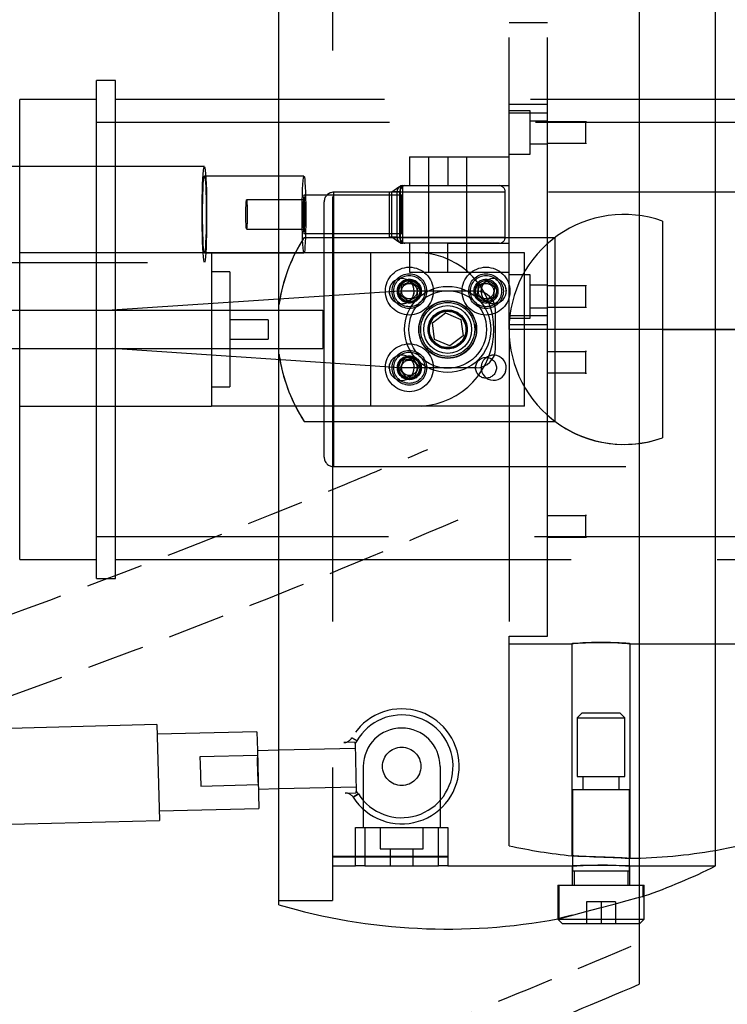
# Model space of a CAD drawing. Extents: x -184.4 to -118.8, y 116.3 to 158.3.
# Tile 12 of 16: x -152.8 to -148.2, y 143.1 to 149.6. Entities that reach past the tile are written whole.
import ezdxf

# ---------------------------------------------------------------- set-up
doc = ezdxf.new("R2010")
doc.units = 0
doc.header["$LTSCALE"] = 1.5
doc.header["$MEASUREMENT"] = 0
doc.linetypes.add('HIDDEN', pattern=[0.375, 0.25, -0.125])
doc.linetypes.add('SLDHIDDEN0', pattern=[1.905, 1.27, -0.635])
doc.layers.add('HULL', color=7, linetype='CONTINUOUS')
doc.layers.add('TAIL', color=140, linetype='CONTINUOUS')

msp = doc.modelspace()

# ---------------------------------------------------------------- linework, layer by layer
at = {"layer": 'HULL'}
msp.add_line((-148.7877, 151.8152), (-148.7877, 143.2723), dxfattribs=at)
at = {"layer": 'HULL', "linetype": 'HIDDEN'}
for points, knots in [([(-179.4374, 141.1873), (-179.3691, 141.1912), (-179.3008, 141.1951), (-177.3662, 141.307), (-175.5108, 141.4374), (-172.3183, 141.721), (-170.9713, 141.8578), (-168.5562, 142.1333), (-167.489, 142.2672), (-164.9287, 142.6369), (-163.427, 142.8945), (-160.4528, 143.487), (-158.9889, 143.8226), (-156.103, 144.6011), (-154.6814, 145.0431), (-152.4133, 145.8516), (-151.5525, 146.1826), (-150.5254, 146.6083), (-150.3451, 146.6842), (-150.1659, 146.761)], [86.692452, 86.692452, 86.692452, 86.692452, 86.900841, 86.900841, 92.594316, 92.594316, 96.730226, 96.730226, 100.061417, 100.061417, 104.806612, 104.806612, 109.551807, 109.551807, 114.297002, 114.297002, 117.231129, 117.231129, 117.858875, 117.858875, 117.858875, 117.858875]), ([(-179.4374, 140.6865), (-179.3217, 140.6931), (-179.206, 140.6997), (-177.3046, 140.8106), (-175.5273, 140.9356), (-172.5103, 141.2009), (-171.2635, 141.3256), (-168.7763, 141.6019), (-167.5444, 141.7535), (-165.0008, 142.1219), (-163.6796, 142.3448), (-161.0512, 142.851), (-159.7517, 143.1333), (-157.1876, 143.7764), (-155.9195, 144.1378), (-153.6025, 144.8875), (-152.5469, 145.2645), (-150.9877, 145.8752), (-150.4747, 146.0848), (-149.969, 146.3014)], [86.663577, 86.663577, 86.663577, 86.663577, 87.015884, 87.015884, 92.45252, 92.45252, 96.275814, 96.275814, 100.099107, 100.099107, 104.254415, 104.254415, 108.409722, 108.409722, 112.56503, 112.56503, 116.105941, 116.105941, 117.858875, 117.858875, 117.858875, 117.858875]), ([(-179.4374, 137.6817), (-177.6051, 137.7845), (-174.4372, 137.9985), (-169.9399, 138.4388), (-165.9331, 138.9247), (-161.9275, 139.5958), (-157.915, 140.4569), (-153.9003, 141.5857), (-150.8673, 142.6773), (-149.1718, 143.3793), (-148.7877, 143.5438)], [86.493229, 86.493229, 86.493229, 86.493229, 91.998394, 96.017362, 100.048491, 104.104215, 108.197734, 112.354283, 116.605589, 117.858875, 117.858875, 117.858875, 117.858875])]:
    msp.add_open_spline(points, degree=3, knots=knots, dxfattribs=at)
at = {"layer": 'HULL'}
msp.add_open_spline([(-179.4374, 137.431), (-178.9494, 137.4585), (-178.4615, 137.4875), (-175.8059, 137.6536), (-173.6395, 137.8248), (-169.3161, 138.2584), (-167.1562, 138.5088), (-163.3592, 139.0962), (-161.7189, 139.3952), (-158.4575, 140.093), (-156.8371, 140.4965), (-153.6341, 141.4372), (-152.0515, 141.9743), (-149.9225, 142.8002), (-149.353, 143.0313), (-148.7877, 143.2723)], degree=3, knots=[86.479217, 86.479217, 86.479217, 86.479217, 87.943917, 87.943917, 94.451676, 94.451676, 100.959435, 100.959435, 105.945501, 105.945501, 110.931566, 110.931566, 115.917632, 115.917632, 117.752109, 117.752109, 117.752109, 117.752109], dxfattribs=at)
at = {"layer": 'TAIL', "linetype": 'CONTINUOUS'}
for p, q in [((-151.1363, 147.7413), (-151.1363, 151.2973)), ((-148.2902, 144.0438), (-148.2902, 151.0438)), ((-152.3267, 147.6688), (-152.3267, 149.1688)), ((-152.2017, 149.1688), (-152.3267, 149.1688)), ((-152.2017, 147.6703), (-152.2017, 149.1688)), ((-152.3267, 149.0438), (-152.8267, 149.0438)), ((-152.8267, 147.6688), (-152.8267, 149.0438)), ((-151.1363, 149.0438), (-152.2017, 149.0438)), ((-152.8267, 148.6063), (-153.7085, 148.6063)), ((-150.9732, 148.2938), (-150.972, 148.3851)), ((-150.9732, 148.2938), (-150.9776, 148.3198)), ((-150.9745, 148.2024), (-150.9732, 148.2938)), ((-150.9732, 148.2938), (-150.9689, 148.2678)), ((-150.9724, 148.1438), (-149.3363, 148.1438)), ((-149.3363, 146.9438), (-149.3363, 148.1438)), ((-150.3493, 147.7938), (-152.2243, 147.6688)), ((-149.8493, 147.7938), (-150.3493, 147.7938)), ((-154.5565, 147.6688), (-150.8493, 147.6688)), ((-150.8493, 147.6688), (-150.8493, 147.4188)), ((-149.7243, 147.4188), (-149.7243, 147.6688)), ((-148.2902, 147.5438), (-147.6363, 147.5438)), ((-147.6363, 147.5438), (-148.2902, 147.5438)), ((-154.5565, 147.4188), (-150.8493, 147.4188)), ((-152.8267, 146.0438), (-152.8267, 147.4188)), ((-152.3267, 145.9188), (-152.3267, 147.4188)), ((-150.3493, 147.2938), (-152.2243, 147.4188)), ((-152.2017, 145.9188), (-152.2017, 147.4173)), ((-151.1363, 143.7903), (-151.1363, 147.3462)), ((-149.8493, 147.2938), (-150.3493, 147.2938)), ((-150.9724, 146.9438), (-149.3363, 146.9438)), ((-152.8267, 146.0438), (-152.3267, 146.0438)), ((-152.2017, 146.0438), (-151.1363, 146.0438)), ((-152.3267, 145.9188), (-152.2017, 145.9188)), ((-151.9317, 144.9657), (-154.2845, 144.9057)), ((-151.9317, 144.9657), (-151.9278, 144.813)), ((-151.2804, 144.9198), (-151.9301, 144.9032)), ((-151.2804, 144.9198), (-151.2772, 144.7976)), ((-151.9278, 144.813), (-151.9158, 144.3409)), ((-151.1363, 144.7984), (-151.2772, 144.7948)), ((-151.2772, 144.7976), (-151.2676, 144.4199)), ((-151.274, 144.6698), (-151.2761, 144.7515)), ((-151.274, 144.6698), (-151.2752, 144.7184)), ((-151.274, 144.6698), (-151.2727, 144.6213)), ((-151.2719, 144.5882), (-151.274, 144.6698)), ((-151.2708, 144.5449), (-151.1363, 144.5483)), ((-151.9174, 144.4034), (-151.2676, 144.4199)), ((-154.2685, 144.2809), (-151.9158, 144.3409)), ((-148.7553, 143.6969), (-148.7553, 143.8481)), ((-149.3173, 143.6991), (-149.3173, 143.6969)), ((-149.3173, 143.6969), (-149.2892, 143.6688)), ((-149.3173, 143.6969), (-148.7553, 143.6969)), ((-148.7834, 143.6688), (-148.7553, 143.6969)), ((-149.2892, 143.6688), (-148.7834, 143.6688))]:
    msp.add_line(p, q, dxfattribs=at)
at = {"layer": 'TAIL', "linetype": 'SLDHIDDEN0'}
for p, q in [((-150.7863, 151.2688), (-150.7863, 147.5438)), ((-149.6363, 147.5438), (-149.6363, 150.9112)), ((-149.3863, 149.5438), (-149.6363, 149.5438)), ((-149.3863, 147.5438), (-149.3863, 149.5438)), ((-147.5904, 149.0438), (-151.1363, 149.0438)), ((-149.6363, 149.0138), (-149.3863, 149.0138)), ((-149.4983, 148.9694), (-149.6363, 148.9694)), ((-149.3863, 148.9538), (-149.6363, 148.9538)), ((-149.4983, 148.6881), (-149.4983, 148.9694)), ((-144.7017, 148.8938), (-152.3267, 148.8938)), ((-149.3863, 148.9035), (-149.4983, 148.9035)), ((-149.1364, 148.8978), (-149.3863, 148.8978)), ((-149.1363, 148.9035), (-149.1364, 148.8978)), ((-149.1364, 148.8288), (-149.1364, 148.8978)), ((-149.1363, 148.8288), (-149.1363, 148.9035)), ((-149.1364, 148.7598), (-149.1364, 148.8288)), ((-149.1363, 148.754), (-149.1363, 148.8288)), ((-149.4983, 148.754), (-149.3863, 148.754)), ((-149.3863, 148.7598), (-149.1364, 148.7598)), ((-149.1364, 148.7598), (-149.1363, 148.754)), ((-150.2863, 148.6698), (-150.0363, 148.6698)), ((-150.2863, 148.6698), (-150.2863, 148.4818)), ((-150.1613, 148.6698), (-150.1613, 148.4818)), ((-150.0363, 148.6698), (-149.6363, 148.6698)), ((-150.0363, 148.6698), (-150.0363, 148.4818)), ((-150.0363, 148.6698), (-150.0363, 148.4818)), ((-149.9113, 148.4818), (-149.9113, 148.6698)), ((-149.6363, 148.6881), (-149.4983, 148.6881)), ((-151.6225, 148.6063), (-152.8267, 148.6063)), ((-150.9732, 148.5438), (-151.6225, 148.5438)), ((-147.4742, 148.4388), (-150.7792, 148.4388)), ((-150.7792, 146.6497), (-150.7792, 148.4378)), ((-150.4163, 148.1458), (-150.4163, 148.4418)), ((-150.4163, 148.4418), (-150.3663, 148.4418)), ((-150.4006, 148.1458), (-150.4006, 148.4418)), ((-150.3479, 148.4418), (-150.4006, 148.4418)), ((-150.3663, 148.4418), (-149.6614, 148.4418)), ((-150.3663, 148.1458), (-150.3663, 148.4418)), ((-150.3479, 148.1458), (-150.3479, 148.4418)), ((-150.3433, 148.4818), (-150.3438, 148.4813)), ((-150.3438, 148.1062), (-150.3438, 148.4813)), ((-150.3433, 148.4818), (-150.3286, 148.4818)), ((-150.3286, 148.4818), (-150.3147, 148.4818)), ((-150.3281, 148.4813), (-150.3286, 148.4818)), ((-150.3281, 148.1062), (-150.3281, 148.4813)), ((-150.3147, 148.4818), (-149.7013, 148.4818)), ((-150.1613, 148.4818), (-150.1613, 148.1058)), ((-150.0363, 148.4818), (-149.6363, 148.4818)), ((-149.9113, 148.1058), (-149.9113, 148.4818)), ((-149.6613, 148.1458), (-149.6613, 148.4418)), ((-150.9732, 148.3888), (-151.3478, 148.3888)), ((-150.3359, 148.4188), (-150.9732, 148.4188)), ((-150.8417, 146.7113), (-150.8417, 148.3763)), ((-148.6363, 148.2509), (-148.6363, 147.5438)), ((-151.3478, 148.1988), (-150.9732, 148.1988)), ((-150.9732, 148.1688), (-150.3359, 148.1688)), ((-150.3663, 148.1458), (-150.4163, 148.1458)), ((-150.4006, 148.1458), (-150.3479, 148.1458)), ((-150.3663, 148.1458), (-149.6614, 148.1458)), ((-150.3438, 148.1062), (-150.3433, 148.1058)), ((-150.3433, 148.1058), (-150.3286, 148.1058)), ((-150.3286, 148.1058), (-150.3281, 148.1062)), ((-150.3147, 148.1058), (-150.3286, 148.1058)), ((-149.7013, 148.1058), (-150.3147, 148.1058)), ((-150.2863, 148.1058), (-150.2863, 147.9178)), ((-150.1613, 148.1058), (-150.1613, 147.9178)), ((-150.0363, 148.1058), (-149.6363, 148.1058)), ((-150.0363, 147.9178), (-150.0363, 148.1058)), ((-150.0363, 147.9178), (-150.0363, 148.1058)), ((-149.9113, 147.9178), (-149.9113, 148.1058)), ((-152.3267, 148.0438), (-152.8267, 148.0438)), ((-151.5767, 148.0438), (-152.3267, 148.0438)), ((-151.6225, 148.0438), (-150.9732, 148.0438)), ((-151.5767, 148.0438), (-151.5767, 147.0438)), ((-150.2079, 148.0438), (-151.5767, 148.0438)), ((-150.2079, 148.0438), (-151.5767, 148.0438)), ((-150.5363, 147.0438), (-150.5363, 148.0438)), ((-149.5363, 148.0438), (-150.2079, 148.0438)), ((-150.2079, 148.0438), (-150.2079, 148.0438)), ((-149.5363, 147.0438), (-149.5363, 148.0438)), ((-159.6134, 147.9813), (-151.6225, 147.9813)), ((-151.4567, 147.9188), (-151.5767, 147.9188)), ((-151.4567, 147.9188), (-151.4567, 147.1688)), ((-150.279, 147.8563), (-150.3368, 147.8313)), ((-150.2863, 147.9178), (-150.0363, 147.9178)), ((-150.2285, 147.8187), (-150.279, 147.8563)), ((-150.0363, 147.9178), (-149.6363, 147.9178)), ((-149.779, 147.8563), (-149.8368, 147.8313)), ((-149.7285, 147.8187), (-149.779, 147.8563)), ((-149.4983, 147.8994), (-149.6363, 147.8994)), ((-149.4983, 147.6181), (-149.4983, 147.8994)), ((-150.3368, 147.8313), (-150.3441, 147.7688)), ((-150.2543, 147.7938), (-150.2564, 147.8063)), ((-150.2358, 147.7562), (-150.2285, 147.8187)), ((-149.8368, 147.8313), (-149.8441, 147.7688)), ((-149.7358, 147.7562), (-149.7285, 147.8187)), ((-149.3863, 147.8335), (-149.4983, 147.8335)), ((-149.1364, 147.8278), (-149.3863, 147.8278)), ((-149.1363, 147.8335), (-149.1364, 147.8278)), ((-149.1364, 147.7588), (-149.1364, 147.8278)), ((-149.1363, 147.7588), (-149.1363, 147.8335)), ((-151.1363, 147.7059), (-151.1363, 147.7413)), ((-150.3441, 147.7688), (-150.2936, 147.7313)), ((-150.2936, 147.7313), (-150.2358, 147.7562)), ((-149.8441, 147.7688), (-149.7936, 147.7313)), ((-149.7936, 147.7313), (-149.7358, 147.7562)), ((-149.1364, 147.6898), (-149.1364, 147.7588)), ((-149.1363, 147.684), (-149.1363, 147.7588)), ((-152.8267, 147.4188), (-152.8267, 147.6688)), ((-152.3267, 147.4188), (-152.3267, 147.6688)), ((-152.2017, 147.4173), (-152.2017, 147.6703)), ((-151.1363, 147.3817), (-151.1363, 147.7059)), ((-149.4983, 147.684), (-149.3863, 147.684)), ((-149.3863, 147.6898), (-149.1364, 147.6898)), ((-149.1364, 147.6898), (-149.1363, 147.684)), ((-151.2067, 147.6063), (-151.4567, 147.6063)), ((-151.2067, 147.6063), (-151.2067, 147.4813)), ((-150.1363, 147.586), (-150.0497, 147.6515)), ((-150.0497, 147.6515), (-149.9497, 147.6092)), ((-149.9497, 147.6092), (-149.9363, 147.5015)), ((-149.6363, 147.6338), (-149.3863, 147.6338)), ((-149.6363, 147.6181), (-149.4983, 147.6181)), ((-150.7863, 147.5438), (-150.7863, 143.8188)), ((-150.1229, 147.4783), (-150.1363, 147.586)), ((-149.3863, 147.5738), (-149.6363, 147.5738)), ((-149.6363, 147.5438), (-149.6363, 145.5438)), ((-148.6363, 147.5438), (-149.6363, 147.5438)), ((-149.3863, 146.9847), (-149.3863, 147.5438)), ((-148.6363, 147.5438), (-149.3863, 147.5438)), ((-148.6363, 147.5438), (-148.2902, 147.5438)), ((-148.2902, 147.5438), (-148.6363, 147.5438)), ((-148.6363, 147.5438), (-148.6363, 146.8367)), ((-151.4567, 147.4813), (-151.2067, 147.4813)), ((-150.0229, 147.4361), (-150.1229, 147.4783)), ((-149.9363, 147.5015), (-150.0229, 147.4361)), ((-151.1363, 147.3462), (-151.1363, 147.3817)), ((-150.3246, 147.3437), (-150.3487, 147.2856)), ((-150.2622, 147.3519), (-150.3246, 147.3437)), ((-150.2239, 147.3019), (-150.2622, 147.3519)), ((-149.1364, 147.3978), (-149.3863, 147.3978)), ((-149.1363, 147.4035), (-149.1364, 147.3978)), ((-149.1364, 147.2598), (-149.1364, 147.3978)), ((-149.1363, 147.254), (-149.1363, 147.4035)), ((-150.3487, 147.2856), (-150.3104, 147.2356)), ((-150.248, 147.2438), (-150.2239, 147.3019)), ((-150.3104, 147.2356), (-150.248, 147.2438)), ((-149.3863, 147.2598), (-149.1364, 147.2598)), ((-149.1364, 147.2598), (-149.1363, 147.254)), ((-151.5767, 147.1688), (-151.4567, 147.1688)), ((-152.8267, 147.0438), (-152.3267, 147.0438)), ((-152.3267, 147.0438), (-151.5767, 147.0438)), ((-150.2079, 147.0438), (-151.5767, 147.0438)), ((-149.5363, 147.0438), (-150.2079, 147.0438)), ((-150.2079, 147.0438), (-150.2079, 147.0438)), ((-149.3863, 145.5438), (-149.3863, 146.9847)), ((-150.7792, 146.6488), (-147.4742, 146.6488)), ((-149.1364, 146.3278), (-149.3863, 146.3278)), ((-149.1363, 146.3335), (-149.1364, 146.3278)), ((-149.1364, 146.1898), (-149.1364, 146.3278)), ((-149.1363, 146.184), (-149.1363, 146.3335)), ((-152.3267, 146.1938), (-144.7017, 146.1938)), ((-149.3863, 146.1898), (-149.1364, 146.1898)), ((-149.1364, 146.1898), (-149.1363, 146.184)), ((-151.1363, 146.0438), (-147.5904, 146.0438)), ((-149.6363, 144.1763), (-149.6363, 145.5438)), ((-149.6363, 145.5438), (-149.3863, 145.5438)), ((-149.6363, 145.4938), (-149.2263, 145.4938)), ((-149.2263, 145.4938), (-149.2263, 144.1105)), ((-148.8486, 145.4938), (-148.1363, 145.4938)), ((-148.8463, 144.0938), (-148.8463, 145.494)), ((-149.1595, 145.0438), (-149.1923, 145.011)), ((-149.1595, 145.0438), (-148.9131, 145.0438)), ((-148.8803, 145.011), (-148.9131, 145.0438)), ((-149.1923, 145.011), (-149.1923, 144.6268)), ((-149.1923, 145.011), (-148.8803, 145.011)), ((-148.8803, 144.6268), (-148.8803, 145.011)), ((-150.6404, 144.8506), (-150.7129, 144.8487)), ((-150.6623, 144.8791), (-150.6275, 144.8593)), ((-150.6275, 144.8593), (-150.6623, 144.8791)), ((-150.6402, 144.8418), (-150.6404, 144.8506)), ((-150.6402, 144.8418), (-150.6322, 144.5304)), ((-150.6394, 144.8111), (-151.1363, 144.7984)), ((-151.2764, 144.7648), (-151.6513, 144.7553)), ((-151.6513, 144.7553), (-151.6501, 144.7088)), ((-151.6501, 144.7088), (-151.6464, 144.5653)), ((-150.5863, 144.6938), (-150.5863, 144.2938)), ((-150.0863, 144.6938), (-150.0863, 144.2938)), ((-149.1923, 144.6268), (-148.8803, 144.6268)), ((-149.1548, 144.6268), (-149.1548, 144.5438)), ((-148.9178, 144.5438), (-148.9178, 144.6268)), ((-151.6464, 144.5653), (-151.2716, 144.5749)), ((-151.1363, 144.5483), (-150.633, 144.5612)), ((-150.7046, 144.5198), (-150.632, 144.5217)), ((-150.632, 144.5217), (-150.6322, 144.5304)), ((-149.2228, 144.5438), (-149.2228, 144.0118)), ((-149.2228, 144.5438), (-148.8498, 144.5438)), ((-148.8498, 144.0118), (-148.8498, 144.5438)), ((-150.6524, 144.4921), (-150.6187, 144.5136)), ((-150.6187, 144.5136), (-150.6524, 144.4921)), ((-150.6363, 144.2938), (-150.5763, 144.2938)), ((-150.6363, 144.0438), (-150.6363, 144.2938)), ((-150.5763, 144.2938), (-150.5763, 144.0438)), ((-150.5763, 144.2938), (-150.0963, 144.2938)), ((-150.4769, 144.2938), (-150.4769, 144.1558)), ((-150.1956, 144.1558), (-150.1956, 144.2938)), ((-150.0963, 144.2938), (-150.0363, 144.2938)), ((-150.0963, 144.0438), (-150.0963, 144.2938)), ((-150.0363, 144.2938), (-150.0363, 144.0438)), ((-150.4769, 144.1558), (-150.1956, 144.1558)), ((-150.411, 144.1558), (-150.411, 144.0438)), ((-150.2615, 144.0438), (-150.2615, 144.1558)), ((-150.0363, 144.1047), (-150.7863, 144.1047)), ((-150.7863, 144.1038), (-150.0363, 144.1038)), ((-150.0363, 144.1038), (-150.7863, 144.1038)), ((-150.7863, 144.0438), (-150.6363, 144.0438)), ((-150.5763, 144.0438), (-150.6363, 144.0438)), ((-150.5763, 144.0438), (-150.0963, 144.0438)), ((-150.0363, 144.0438), (-150.0963, 144.0438)), ((-150.0363, 144.0438), (-149.2215, 144.0438)), ((-149.2238, 144.0439), (-149.2238, 143.9188)), ((-149.2228, 144.0118), (-148.8498, 144.0118)), ((-149.2123, 144.0118), (-149.2123, 143.9188)), ((-148.8603, 143.9188), (-148.8603, 144.0118)), ((-148.8488, 144.0438), (-148.2902, 144.0438)), ((-148.8488, 143.9188), (-148.8488, 144.0438)), ((-149.3173, 143.9188), (-149.3173, 143.6991)), ((-149.3173, 143.9188), (-148.7553, 143.9188)), ((-149.3113, 143.9188), (-149.3113, 143.701)), ((-148.7613, 143.8451), (-148.7613, 143.9188)), ((-148.7553, 143.8481), (-148.7553, 143.9188)), ((-151.1363, 143.8188), (-150.7863, 143.8188)), ((-149.0363, 143.8098), (-149.1303, 143.8098)), ((-149.1303, 143.8098), (-149.1303, 143.6688)), ((-149.1303, 143.8098), (-149.1303, 143.6688)), ((-149.0363, 143.8098), (-149.0363, 143.6688)), ((-148.9423, 143.8098), (-149.0363, 143.8098)), ((-149.0362, 143.8098), (-149.0362, 143.6688)), ((-148.9423, 143.8098), (-148.9423, 143.8098)), ((-148.9423, 143.8098), (-148.9423, 143.6688)), ((-148.9423, 143.8098), (-148.9423, 143.6688))]:
    msp.add_line(p, q, dxfattribs=at)
at = {"layer": 'TAIL', "linetype": 'SLDHIDDEN0', "flags": 128}
for points in [[(-151.6082, 148.2083), (-151.6091, 148.1611), (-151.6102, 148.1175), (-151.6117, 148.0784), (-151.6135, 148.0448), (-151.6155, 148.0178), (-151.6177, 147.9978), (-151.62, 147.9855), (-151.6224, 147.9813), (-151.6248, 147.9851), (-151.6271, 147.9969), (-151.6293, 148.0164), (-151.6314, 148.043), (-151.6331, 148.0762), (-151.6347, 148.115), (-151.6359, 148.1584), (-151.6367, 148.2054), (-151.6372, 148.2546), (-151.6373, 148.3048), (-151.637, 148.3548), (-151.6364, 148.4032), (-151.6354, 148.4487), (-151.634, 148.4902), (-151.6324, 148.5267), (-151.6305, 148.5571), (-151.6284, 148.5807), (-151.6261, 148.5968), (-151.6238, 148.6051), (-151.6214, 148.6054), (-151.619, 148.5975), (-151.6167, 148.5818), (-151.6146, 148.5587), (-151.6127, 148.5287), (-151.611, 148.4926), (-151.6097, 148.4513), (-151.6086, 148.406), (-151.608, 148.3577), (-151.6077, 148.3078), (-151.6077, 148.2576), (-151.6082, 148.2083)], [(-151.6111, 148.2254), (-151.6118, 148.1835), (-151.6129, 148.1452), (-151.6144, 148.1117), (-151.616, 148.084), (-151.6179, 148.0631), (-151.6199, 148.0496), (-151.6221, 148.0439), (-151.6242, 148.0463), (-151.6262, 148.0566), (-151.6282, 148.0745), (-151.63, 148.0995), (-151.6315, 148.1308), (-151.6327, 148.1672), (-151.6336, 148.2078), (-151.6342, 148.2511), (-151.6344, 148.2957), (-151.6342, 148.3403), (-151.6336, 148.3834), (-151.6326, 148.4237), (-151.6314, 148.4597), (-151.6298, 148.4904), (-151.628, 148.5148), (-151.6261, 148.5321), (-151.624, 148.5418), (-151.6219, 148.5434), (-151.6198, 148.537), (-151.6177, 148.5229), (-151.6159, 148.5013), (-151.6142, 148.4731), (-151.6128, 148.4391), (-151.6118, 148.4005), (-151.611, 148.3584), (-151.6107, 148.3142), (-151.6107, 148.2694), (-151.6111, 148.2254)], [(-150.9618, 148.2254), (-150.9626, 148.1835), (-150.9637, 148.1452), (-150.9651, 148.1117), (-150.9668, 148.084), (-150.9686, 148.0631), (-150.9707, 148.0496), (-150.9728, 148.0439), (-150.9749, 148.0463), (-150.977, 148.0566), (-150.9789, 148.0745), (-150.9807, 148.0995), (-150.9822, 148.1308), (-150.9835, 148.1672), (-150.9844, 148.2078), (-150.9849, 148.2511), (-150.9851, 148.2957), (-150.9849, 148.3403), (-150.9843, 148.3834), (-150.9834, 148.4237), (-150.9821, 148.4597), (-150.9806, 148.4904), (-150.9788, 148.5148), (-150.9768, 148.5321), (-150.9747, 148.5418), (-150.9726, 148.5434), (-150.9705, 148.537), (-150.9685, 148.5229), (-150.9666, 148.5013), (-150.965, 148.4731), (-150.9636, 148.4391), (-150.9625, 148.4005), (-150.9618, 148.3584), (-150.9614, 148.3142), (-150.9614, 148.2694), (-150.9618, 148.2254)], [(-150.4006, 148.4418), (-150.4004, 148.442), (-150.3541, 148.4737), (-150.3281, 148.4813)], [(-150.3311, 148.4818), (-150.338, 148.481), (-150.3446, 148.4787), (-150.3507, 148.475), (-150.356, 148.47), (-150.3604, 148.464), (-150.3636, 148.4571), (-150.3656, 148.4496), (-150.3663, 148.4418)], [(-150.3147, 148.4818), (-150.3212, 148.481), (-150.3274, 148.4787), (-150.3331, 148.475), (-150.3382, 148.47), (-150.3423, 148.464), (-150.3454, 148.4571), (-150.3473, 148.4496), (-150.3479, 148.4418)], [(-151.3435, 148.2678), (-151.344, 148.242), (-151.3449, 148.2208), (-151.3461, 148.2061), (-151.3474, 148.1992), (-151.3487, 148.2007), (-151.35, 148.2105), (-151.351, 148.2276), (-151.3518, 148.2507), (-151.3522, 148.2775), (-151.3523, 148.3058), (-151.3519, 148.3331), (-151.3512, 148.3568), (-151.3501, 148.375), (-151.3489, 148.3859), (-151.3476, 148.3886), (-151.3462, 148.3829), (-151.3451, 148.3693), (-151.3441, 148.349), (-151.3435, 148.3238), (-151.3433, 148.2959), (-151.3435, 148.2678)], [(-150.9792, 148.2938), (-150.979, 148.2614), (-150.9784, 148.2313), (-150.9774, 148.2054), (-150.9762, 148.1855), (-150.9748, 148.173), (-150.9732, 148.1688), (-150.9717, 148.173), (-150.9703, 148.1855), (-150.969, 148.2054), (-150.9681, 148.2313), (-150.9675, 148.2614), (-150.9673, 148.2938), (-150.9675, 148.3261), (-150.9681, 148.3563), (-150.969, 148.3821), (-150.9703, 148.402), (-150.9717, 148.4145), (-150.9732, 148.4188), (-150.9748, 148.4145), (-150.9762, 148.402), (-150.9774, 148.3821), (-150.9784, 148.3563), (-150.979, 148.3261), (-150.9792, 148.2938)], [(-150.9689, 148.2678), (-150.9694, 148.242), (-150.9703, 148.2208), (-150.9715, 148.2061), (-150.9728, 148.1992), (-150.9741, 148.2007), (-150.9754, 148.2105), (-150.9765, 148.2276), (-150.9772, 148.2507), (-150.9777, 148.2775), (-150.9777, 148.3058), (-150.9773, 148.3331), (-150.9766, 148.3568), (-150.9756, 148.375), (-150.9743, 148.3859), (-150.973, 148.3886), (-150.9717, 148.3829), (-150.9705, 148.3693), (-150.9696, 148.349), (-150.9689, 148.3238), (-150.9687, 148.2959), (-150.9689, 148.2678)], [(-150.3419, 148.2938), (-150.3417, 148.2614), (-150.3411, 148.2313), (-150.3401, 148.2054), (-150.3389, 148.1855), (-150.3375, 148.173), (-150.3359, 148.1688), (-150.3344, 148.173), (-150.333, 148.1855), (-150.3317, 148.2054), (-150.3308, 148.2313), (-150.3302, 148.2614), (-150.33, 148.2938), (-150.3302, 148.3261), (-150.3308, 148.3563), (-150.3317, 148.3821), (-150.333, 148.402), (-150.3344, 148.4145), (-150.3359, 148.4188), (-150.3375, 148.4145), (-150.3389, 148.402), (-150.3401, 148.3821), (-150.3411, 148.3563), (-150.3417, 148.3261), (-150.3419, 148.2938)], [(-150.3281, 148.1062), (-150.3541, 148.1138), (-150.4004, 148.1456), (-150.4006, 148.1458)], [(-150.3663, 148.1458), (-150.3656, 148.138), (-150.3636, 148.1305), (-150.3604, 148.1235), (-150.356, 148.1175), (-150.3507, 148.1125), (-150.3446, 148.1088), (-150.338, 148.1065), (-150.3311, 148.1058)], [(-150.3479, 148.1458), (-150.3473, 148.138), (-150.3454, 148.1305), (-150.3423, 148.1235), (-150.3382, 148.1175), (-150.3331, 148.1125), (-150.3274, 148.1088), (-150.3212, 148.1065), (-150.3147, 148.1058)], [(-150.4176, 147.7988), (-150.4161, 147.7749), (-150.413, 147.7675)], [(-150.2583, 147.7711), (-150.2561, 147.7766), (-150.2543, 147.7938)], [(-149.8177, 147.7873), (-149.8161, 147.8126), (-149.813, 147.82)], [(-149.6583, 147.8164), (-149.6561, 147.8111), (-149.6543, 147.7938)], [(-149.8487, 147.5354), (-149.8478, 147.5438), (-149.8533, 147.576)], [(-150.4176, 147.2887), (-150.4161, 147.3127), (-150.413, 147.32)], [(-150.2583, 147.3164), (-150.2561, 147.3109), (-150.2543, 147.2938)], [(-149.8177, 147.3002), (-149.8161, 147.2749), (-149.813, 147.2675)], [(-149.6583, 147.2711), (-149.6561, 147.2765), (-149.6543, 147.2938)], [(-149.2263, 145.4938), (-149.2156, 145.4947), (-149.1849, 145.4972), (-149.1374, 145.5001), (-149.0783, 145.5022), (-149.0147, 145.5025), (-148.9537, 145.5009), (-148.9018, 145.4982), (-148.865, 145.4954), (-148.8474, 145.4939), (-148.8512, 145.4942), (-148.8756, 145.4963), (-148.9181, 145.4992), (-148.9741, 145.5016), (-149.0371, 145.5026), (-149.0997, 145.5016), (-149.1552, 145.4991), (-149.1975, 145.4962), (-149.2217, 145.4942), (-149.2263, 145.4938)], [(-148.8682, 144.095), (-148.8977, 144.0962), (-148.9485, 144.0984), (-149.0093, 144.1011), (-149.0731, 144.1039), (-149.1328, 144.1065), (-149.1815, 144.1086), (-149.2139, 144.11), (-149.2262, 144.1106), (-149.2171, 144.1102), (-149.1877, 144.1089), (-149.1413, 144.1068), (-149.0829, 144.1043), (-149.0193, 144.1015), (-148.9576, 144.0988), (-148.9047, 144.0965), (-148.8789, 144.0954), (-148.8789, 144.0954)], [(-148.8789, 144.0954), (-148.8526, 144.0943), (-148.8482, 144.0941)], [(-148.8488, 144.0438), (-148.8593, 144.0443), (-148.8898, 144.0457), (-148.9368, 144.0474), (-148.995, 144.0485), (-149.0579, 144.0487), (-149.1182, 144.0478), (-149.1694, 144.0463), (-149.2056, 144.0447), (-149.2227, 144.0438), (-149.2188, 144.044), (-149.1944, 144.0452), (-149.1522, 144.0469), (-149.0968, 144.0483), (-149.0347, 144.0488), (-148.9728, 144.0482), (-148.918, 144.0468), (-148.8766, 144.0451), (-148.8531, 144.044), (-148.8488, 144.0438)], [(-149.2219, 143.7235), (-149.2329, 143.7206), (-149.2847, 143.7071), (-149.3097, 143.7006), (-149.308, 143.701)]]:
    msp.add_lwpolyline(points, dxfattribs=at)
at = {"layer": 'TAIL', "linetype": 'CONTINUOUS', "flags": 128}
msp.add_lwpolyline([(-149.308, 143.701), (-149.3046, 143.7019), (-149.2714, 143.7106), (-149.2133, 143.7258), (-149.135, 143.7463), (-149.0438, 143.7704), (-148.9498, 143.7954), (-148.8653, 143.818), (-148.8021, 143.835), (-148.7674, 143.8444), (-148.7648, 143.8451)], dxfattribs=at)
at = {"layer": 'TAIL', "linetype": 'SLDHIDDEN0'}
for centre, radius in [((-150.2863, 147.7938), 0.156), ((-149.7863, 147.7938), 0.156), ((-150.2863, 147.7938), 0.113), ((-150.2863, 147.7938), 0.1017), ((-150.2863, 147.7938), 0.078), ((-150.2863, 147.7938), 0.072), ((-150.2863, 147.7938), 0.069), ((-150.2863, 147.7938), 0.068), ((-149.7863, 147.7938), 0.113), ((-149.7863, 147.7938), 0.1017), ((-149.7863, 147.7938), 0.078), ((-149.7863, 147.7938), 0.069), ((-149.7863, 147.7938), 0.068), ((-150.2863, 147.7938), 0.0504), ((-150.0363, 147.5438), 0.281), ((-150.0363, 147.5438), 0.2529), ((-149.7863, 147.7938), 0.0504), ((-150.0363, 147.5438), 0.1885), ((-150.0363, 147.5438), 0.1865), ((-150.0363, 147.5438), 0.176), ((-150.0363, 147.5438), 0.1275), ((-150.0363, 147.5438), 0.1232), ((-150.0363, 147.5438), 0.1185), ((-150.2863, 147.2938), 0.156), ((-150.2863, 147.2938), 0.113), ((-150.2863, 147.2938), 0.1017), ((-150.2863, 147.2938), 0.078), ((-150.2863, 147.2938), 0.072), ((-150.2863, 147.2938), 0.069), ((-150.2863, 147.2938), 0.068), ((-150.2863, 147.2938), 0.0504), ((-149.7863, 147.2938), 0.068), ((-150.3363, 144.6938), 0.125)]:
    msp.add_circle(centre, radius, dxfattribs=at)
at = {"layer": 'TAIL', "linetype": 'CONTINUOUS'}
msp.add_circle((-150.0363, 147.5438), 0.156, dxfattribs=at)
at = {"layer": 'TAIL', "linetype": 'SLDHIDDEN0'}
for centre, radius, start, end in [((-150.7792, 148.3763), 0.0625, 90, 180), ((-149.7013, 148.4418), 0.04, 0, 90), ((-148.8863, 147.5438), 0.75, 70.52878, 180), ((-150.0363, 147.5438), 1.1119, 147.3418, 171.61673), ((-149.7013, 148.1458), 0.04, 270, 0), ((-150.2363, 147.5438), 0.5008, 273.25111, 86.74889), ((-150.3363, 147.7938), 0.082, 183.20984, 0), ((-150.0363, 147.5438), 1.1119, 169.74617, 171.61673), ((-149.7363, 147.7938), 0.082, 182.74646, 273.02638), ((-148.8863, 147.5438), 0.75, 180, 289.47122), ((-150.0363, 147.5438), 1.1119, 188.38327, 212.6582), ((-150.0363, 147.5438), 1.1119, 188.38327, 190.25383), ((-150.3363, 147.2938), 0.082, 0, 176.79016), ((-149.7363, 147.2938), 0.082, 86.97362, 177.25354), ((-148.8863, 147.5438), 0.75, 228.18969, 289.47122), ((-150.7792, 146.7113), 0.0625, 180, 270), ((-150.3363, 144.6938), 0.375, 212.53391, 150.38801), ((-150.3363, 144.6938), 0.335, 212.53391, 150.38801), ((-150.3363, 144.6938), 0.335, 212.53391, 150.38801), ((-150.3363, 144.6938), 0.25, 0, 180), ((-150.7145, 144.9087), 0.06, 271.46096, 330.38801), ((-150.7145, 144.9087), 0.1, 317.99824, 330.38801), ((-150.7145, 144.9087), 0.1, 317.99824, 330.38801), ((-150.703, 144.4598), 0.06, 32.53391, 91.46096), ((-150.703, 144.4598), 0.1, 32.53391, 44.92367), ((-150.703, 144.4598), 0.1, 32.53391, 44.92367), ((-148.8863, 147.5438), 3.45, 257.44414, 264.35774), ((-148.8863, 147.5438), 3.45, 270.63198, 279.94923), ((-150.0363, 147.5438), 3.9114, 288.97199, 289.11753), ((-150.0363, 147.5438), 3.9114, 280.59254, 280.73237)]:
    msp.add_arc(centre, radius, start, end, dxfattribs=at)
at = {"layer": 'TAIL', "linetype": 'CONTINUOUS'}
for centre, radius, start, end in [((-150.0363, 147.5438), 1.1119, 147.3418, 169.74617), ((-150.3363, 147.7938), 0.082, 0, 180), ((-149.7363, 147.7938), 0.082, 273.02638, 182.74646), ((-150.3363, 147.7938), 0.082, 180, 183.20984), ((-149.8493, 147.6688), 0.125, 0, 90), ((-149.8493, 147.4188), 0.125, 270, 0), ((-150.0363, 147.5438), 1.1119, 190.25383, 212.6582), ((-149.7363, 147.2938), 0.082, 177.25354, 86.97362), ((-150.3363, 147.2938), 0.082, 176.79016, 180), ((-150.3363, 147.2938), 0.082, 180, 0), ((-148.8863, 147.5438), 3.45, 279.94923, 291.24267), ((-150.0363, 147.5438), 3.9114, 289.11753, 296.51363), ((-150.0363, 147.5438), 3.9114, 253.66627, 280.59254)]:
    msp.add_arc(centre, radius, start, end, dxfattribs=at)

doc.saveas('drawing.dxf')
